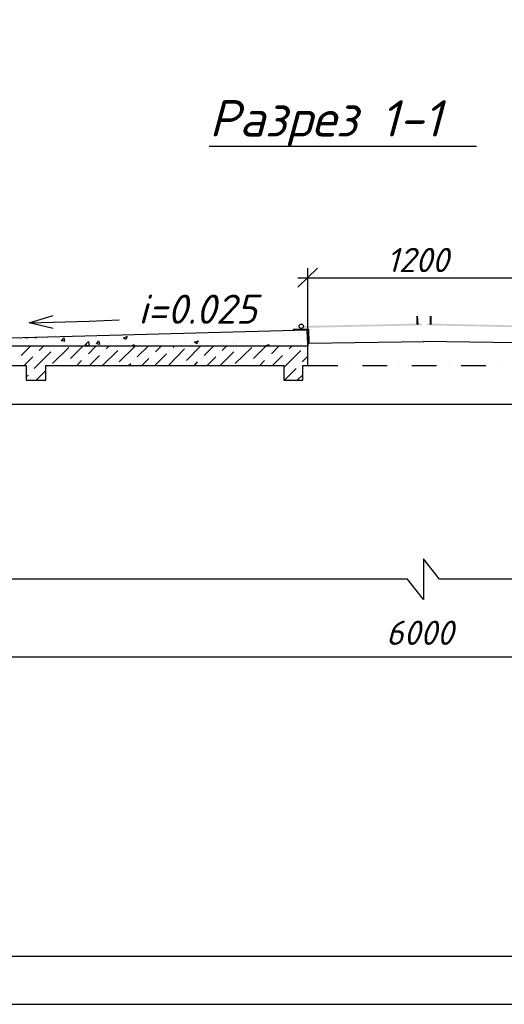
# Model space of a CAD drawing. Extents: x -119078 to 1619993, y 264752 to 340742.
# Tile 120 of 220: x 763192 to 768186, y 297220 to 307365. Entities that reach past the tile are written whole.
import ezdxf

# ---------------------------------------------------------------- set-up
doc = ezdxf.new("R2010")
doc.units = 0
doc.header["$MEASUREMENT"] = 0
doc.linetypes.add('CONTI', pattern=[0])
doc.layers.get('0').update_dxf_attribs({"color": 250, "linetype": 'CONTI'})
for name, color, linetype in [('PDF _Геометрия', 250, 'Continuous'), ('PDF _Сплошная заливка', 7, 'Continuous'), ('PDF _Текст', 7, 'Continuous')]:
    doc.layers.add(name, color=color, linetype=linetype)
doc.styles.add('ICOCPEUR', font='isocpeui.ttf')
doc.styles.add('PDF ISOCPEUR Italic', font='isocpeui.ttf')

msp = doc.modelspace()

# ---------------------------------------------------------------- linework, layer by layer
at = {"layer": 'PDF _Геометрия', "lineweight": -3}
msp.add_line((753204.302, 297220.374), (816197.944, 297220.374), dxfattribs=at)
at = {"layer": 'PDF _Геометрия', "lineweight": 30}
msp.add_lwpolyline([(754702.941, 297715.687), (815702.631, 297715.687), (815702.631, 326418.437), (754702.941, 326418.437)], close=True, dxfattribs=at)
at = {"layer": 'PDF _Геометрия', "color": 7, "lineweight": -3}
for points in [[(765144.246, 306063.708), (767042.946, 306063.708), (767900.218, 306063.708)], [(763537.654, 304184.059), (763289.998, 304241.211), (763537.654, 304317.413)], [(763289.998, 304241.211), (763537.654, 304247.561), (763905.964, 304260.261), (764217.122, 304272.962)], [(766014.219, 304171.359), (766014.219, 304177.709), (766166.623, 304177.709), (766172.973, 304031.655), (766166.623, 304031.655)], [(766020.569, 304171.359), (766020.569, 304171.359)], [(766134.872, 304165.009), (766020.569, 304165.009)], [(766160.273, 304031.655), (766153.923, 304152.308)], [(768700.339, 304171.359), (768700.339, 304177.709), (768547.935, 304177.709), (768547.935, 304031.655), (767354.104, 304050.706)], [(766172.973, 304031.655), (767360.454, 304050.706)], [(766153.923, 303803.049), (766471.431, 303803.049)], [(766598.434, 303803.049), (766598.434, 303803.049)], [(766725.437, 303803.049), (766979.444, 303803.049)], [(767106.447, 303803.049), (767106.447, 303803.049)], [(767233.451, 303803.049), (767487.457, 303803.049)], [(767614.461, 303803.049), (767614.461, 303803.049)], [(767741.464, 303803.049), (767995.471, 303803.049)], [(768122.474, 303803.049), (768122.474, 303803.049)], [(761556.403, 303402.989), (773158.155, 303402.989)], [(774656.794, 301599.542), (768859.093, 301599.542), (767519.208, 301599.542), (767354.104, 301809.097), (767354.104, 301389.986), (767189, 301599.542), (765855.465, 301599.542), (759975.664, 301599.542)]]:
    msp.add_lwpolyline(points, dxfattribs=at)
at = {"layer": 'PDF _Геометрия', "color": 251, "lineweight": -3, "true_color": 0x535353}
for points in [[(766261.875, 304806.376), (766058.67, 304609.52)], [(766160.273, 303999.904), (766160.273, 304806.376)], [(766058.67, 304704.773), (768655.888, 304704.773)], [(761257.945, 300799.421), (773456.613, 300799.421)]]:
    msp.add_lwpolyline(points, dxfattribs=at)
at = {"layer": 'PDF _Геометрия', "color": 7, "lineweight": -3}
for points in [[(766160.273, 303999.904), (761054.74, 303999.904), (761054.74, 304031.655), (766153.923, 304171.359)], [(761727.857, 303803.049), (763258.247, 303803.049), (763258.247, 303650.645), (763461.452, 303650.645), (763461.452, 303803.049), (765912.616, 303803.049), (765912.616, 303650.645), (766109.471, 303650.645), (766109.471, 303803.049), (766160.273, 303803.049), (766160.273, 303999.904), (761353.197, 303999.904), (761353.197, 303402.989), (761556.403, 303402.989)]]:
    msp.add_lwpolyline(points, close=True, dxfattribs=at)
at = {"layer": 'PDF _Геометрия', "color": 8, "lineweight": -3, "true_color": 0x767676}
for points in [[(766147.572, 304165.009), (766153.923, 304165.009)], [(763283.648, 304088.807), (763251.897, 304088.807), (763258.247, 304088.807)], [(763283.648, 304088.807), (763283.648, 304088.807)], [(763328.099, 304088.807), (763328.099, 304088.807)], [(763334.449, 304095.157), (763359.85, 304088.807), (763359.85, 304095.157)], [(763651.957, 304057.056), (763620.207, 304057.056), (763645.607, 304088.807), (763651.957, 304050.706)], [(763696.409, 304088.807), (763696.409, 304088.807)], [(763804.361, 304076.106), (763804.361, 304076.106)], [(763969.466, 304076.106), (763969.466, 304076.106)], [(764007.567, 304050.706), (764013.917, 304018.955), (763982.166, 304025.305), (764007.567, 304057.056)], [(764140.92, 304069.756), (764140.92, 304069.756)], [(764236.173, 304063.406), (764236.173, 304063.406)], [(764261.573, 304088.807), (764299.674, 304101.507), (764286.974, 304069.756), (764261.573, 304082.457)], [(764267.923, 304088.807), (764267.923, 304088.807)], [(764363.176, 304063.406), (764363.176, 304063.406)], [(764458.428, 304114.207), (764458.428, 304114.207)], [(764509.23, 304050.706), (764509.23, 304050.706)], [(764617.183, 304095.157), (764617.183, 304095.157)], [(764883.889, 304133.258), (764883.889, 304133.258)], [(764890.24, 304050.706), (764890.24, 304050.706)], [(765182.347, 304101.507), (765182.347, 304101.507)], [(765417.303, 304057.056), (765417.303, 304057.056)], [(765607.808, 304082.457), (765607.808, 304082.457)], [(765658.61, 304069.756), (765658.61, 304069.756)], [(765918.966, 304107.857), (765918.966, 304107.857)], [(765931.667, 304126.908), (765931.667, 304126.908)], [(766058.67, 304139.608), (766058.67, 304139.608)], [(763207.446, 303904.652), (763302.698, 303999.904)], [(763391.601, 303955.453), (763436.052, 303999.904)], [(763505.904, 304025.305), (763505.904, 304025.305)], [(763531.304, 303822.1), (763696.409, 303987.204)], [(763544.005, 303974.504), (763544.005, 303974.504)], [(763626.557, 304006.255), (763626.557, 304006.255)], [(763715.459, 303872.901), (763842.462, 303999.904)], [(763817.062, 304031.655), (763817.062, 304031.655)], [(763899.614, 303923.703), (763975.816, 303999.904)], [(764045.668, 303803.049), (764204.422, 303955.453)], [(764083.769, 303974.504), (764109.169, 303999.904)], [(764102.819, 304025.305), (764102.819, 304025.305)], [(764217.122, 303841.15), (764382.226, 303999.904)], [(764236.173, 303987.204), (764236.173, 303987.204)], [(764356.826, 303999.904), (764369.526, 304018.955), (764375.876, 303999.904)], [(764401.277, 303891.952), (764515.58, 303999.904)], [(764591.782, 303942.753), (764648.933, 303999.904)], [(764725.135, 303803.049), (764890.24, 303974.504)], [(764737.836, 303955.453), (764737.836, 303955.453)], [(764775.937, 303987.204), (764782.287, 303999.904)], [(764782.287, 304038.005), (764782.287, 304038.005)], [(764909.29, 303853.851), (765055.344, 303999.904)], [(765048.994, 304025.305), (765048.994, 304025.305)], [(765093.445, 303904.652), (765188.697, 303999.904)], [(765277.6, 303955.453), (765322.051, 303999.904)], [(765290.3, 304038.005), (765290.3, 304038.005)], [(765322.051, 304018.955), (765322.051, 304018.955)], [(765391.903, 304031.655), (765391.903, 304031.655)], [(765410.953, 303822.1), (765582.408, 303987.204)], [(765430.004, 303974.504), (765430.004, 303974.504)], [(765595.108, 304006.255), (765595.108, 304006.255)], [(765601.458, 303872.901), (765728.461, 303999.904), (765722.111, 304006.255), (765760.212, 304018.955), (765753.862, 303999.904)], [(765785.613, 303923.703), (765861.815, 303999.904)], [(765918.966, 303790.349), (766090.421, 303955.453)], [(765969.768, 303974.504), (765995.168, 303999.904)], [(766122.172, 303987.204), (766122.172, 303987.204)], [(763239.197, 303803.049), (763328.099, 303891.952)], [(763340.799, 303771.299), (763512.254, 303942.753)], [(763359.85, 303923.703), (763359.85, 303923.703)], [(763778.961, 303803.049), (763829.762, 303853.851)], [(763867.863, 303891.952), (763867.863, 303891.952)], [(763912.314, 303803.049), (764013.917, 303904.652)], [(764052.018, 303942.753), (764052.018, 303942.753)], [(764369.526, 303853.851), (764369.526, 303853.851)], [(764452.078, 303803.049), (764521.93, 303872.901)], [(764553.681, 303904.652), (764553.681, 303904.652)], [(764585.432, 303803.049), (764706.085, 303923.703)], [(765061.694, 303872.901), (765061.694, 303872.901)], [(765125.196, 303803.049), (765214.098, 303891.952)], [(765245.849, 303923.703), (765245.849, 303923.703)], [(765258.549, 303803.049), (765398.253, 303942.753)], [(765664.96, 303803.049), (765715.761, 303853.851)], [(765753.862, 303891.952), (765753.862, 303891.952)], [(765798.313, 303803.049), (765899.916, 303904.652)], [(765938.017, 303942.753), (765938.017, 303942.753)], [(766103.121, 303841.15), (766153.923, 303891.952)], [(763359.85, 303650.645), (763461.452, 303752.248)], [(763639.257, 303803.049), (763645.607, 303803.049)], [(763677.358, 303841.15), (763677.358, 303841.15)], [(764185.371, 303803.049), (764185.371, 303803.049)], [(764312.375, 303803.049), (764337.775, 303822.1)], [(764877.539, 303822.1), (764877.539, 303822.1)], [(764991.842, 303803.049), (765023.593, 303841.15)], [(765525.256, 303803.049), (765531.606, 303803.049)], [(765563.357, 303841.15), (765563.357, 303841.15)], [(765918.966, 303650.645), (766039.62, 303771.299)], [(766071.37, 303803.049), (766071.37, 303803.049)], [(763258.247, 303688.746), (763277.298, 303701.447)], [(763309.048, 303739.548), (763309.048, 303739.548)], [(766052.32, 303650.645), (766109.471, 303707.797)]]:
    msp.add_lwpolyline(points, dxfattribs=at)
for points in [[(763905.964, 304006.255), (763861.513, 304012.605), (763899.614, 304050.706)], [(765029.943, 304057.056), (765017.243, 304025.305), (764991.842, 304044.356)]]:
    msp.add_lwpolyline(points, close=True, dxfattribs=at)
at = {"layer": 'PDF _Геометрия', "color": 7, "lineweight": -3}
msp.add_circle((766093.596, 304206.285), 22.225, dxfattribs=at)
msp.add_arc((766144.398, 304155.484), 15.875, 1.544646, 91.5471822, dxfattribs=at)
at = {"layer": 'PDF _Сплошная заливка', "lineweight": 30, "transparency": 33554559}
for points in [[(767277.902, 304222.16), (767303.303, 304222.16), (767277.902, 304311.063)], [(767303.303, 304222.16), (767277.902, 304311.063), (767296.952, 304311.063)], [(767417.605, 304222.16), (767436.656, 304222.16), (767417.605, 304311.063)], [(767436.656, 304222.16), (767417.605, 304311.063), (767436.656, 304311.063)], [(766109.471, 304209.46), (766109.471, 304190.409), (767335.053, 304234.861)], [(766109.471, 304190.409), (767335.053, 304234.861), (767335.053, 304215.81)], [(768605.086, 304209.46), (767392.205, 304215.81), (767392.205, 304234.861)], [(768605.086, 304190.409), (768605.086, 304209.46), (767392.205, 304215.81)]]:
    msp.add_solid(points, dxfattribs=at)

# ---------------------------------------------------------------- texts
at = {"linetype": 'Continuous', "lineweight": 25, "ltscale": 15, "insert": (12863.76, 311222.017), "char_height": 250, "width": 17877.44941, "attachment_point": 1, "style": 'ICOCPEUR'}
msp.add_mtext('\\pi4862.31;{\\H1.16667x;\\LАнтисейсмические мероприятия\\P\\pi0;\\H0.71428x;\\l       Для обеспечения сейсмостойкости несущих конструкций и фундаментов соблюдены все условия КМК 2.01.03-19 «Строительство в сейсмических районах».\\P\\pi5355.138;\\H1.4x;\\LАнтикоррозионная защита\\l\\P\\pi0;\\H0.71428x;       Защита конструкций от коррозии должна производиться в соответствии КМК 2.03.11-96 "Защита строительных конструкций от коррозии" ГОСТ 9.402-2004 «Покрытия лакокрасочные. Подготовка (металлических поверхностей перед окрашиванием». Антикоррозионное покрытие должно обеспечивать защиту конструкций. \\P       \\A1;Все несущие металлоконструкции грунтовать и\\A0; окрасить эмалью ПФ-115 (ГОСТ6465-76) за 2 раза по грунтовке ГФ-021 (ГОСТ 25129-82)\\A1;.\\P      Для железобетонных конструкций использовать бетон \\A0;на портландцементе по ГОСТ 10178-85*,\\A1; водонепроницаемости W\\A0;4\\A1; и морозостойкостью F100\\A0;.\\A1;\\P\\A0;       \\A1;Все \\A0;поверхности бетонных и ж.б конструкций, соприкасающиеся с грунтом обмазать \\A1;\\C256;горячим битумом за 2 раза\\A0;\\C0; по ГОСТ 28379-89.}\\P\\pi5566.64787;{\\H1.16666x;\\LАнтипросадочные мероприятия\\A1;\\l\\P\\pi0;\\H0.71428x;        В соответствии с требованиями КМК 2.02.01-98 приняты противопросадочные мероприятия для первого типа грунтовых условий. Для устранения просадочных свойств грунтов I типа предусмотрено уплотнение тяжелыми трамбовками грунтов в основании котлованов и устройство подготовки из бетона класса В7,5. Насыпные грунты и строительный мусор толщиной до 1,5м удалить и заменить засыпкой из ГПС до бетонной подготовки.}', dxfattribs=at)
at = {"layer": 'PDF _Текст', "lineweight": 30, "attachment_point": 7, "style": 'PDF ISOCPEUR Italic'}
for s, insert, char_height in [('Разрез 1-1', (765144.246, 306059.656), 374.9938), ('i=0.025', (764413.977, 304232.667), 299.9961)]:
    msp.add_mtext(s, dxfattribs=dict(at, insert=insert, char_height=char_height))
at = {"layer": 'PDF _Текст', "color": 251, "lineweight": 30, "true_color": 0x535353, "char_height": 249.9972, "attachment_point": 7, "style": 'PDF ISOCPEUR Italic'}
for s, insert in [('1200', (766973.094, 304764.424)), ('6000', (766966.744, 300923.654))]:
    msp.add_mtext(s, dxfattribs=dict(at, insert=insert))

doc.saveas('drawing.dxf')
